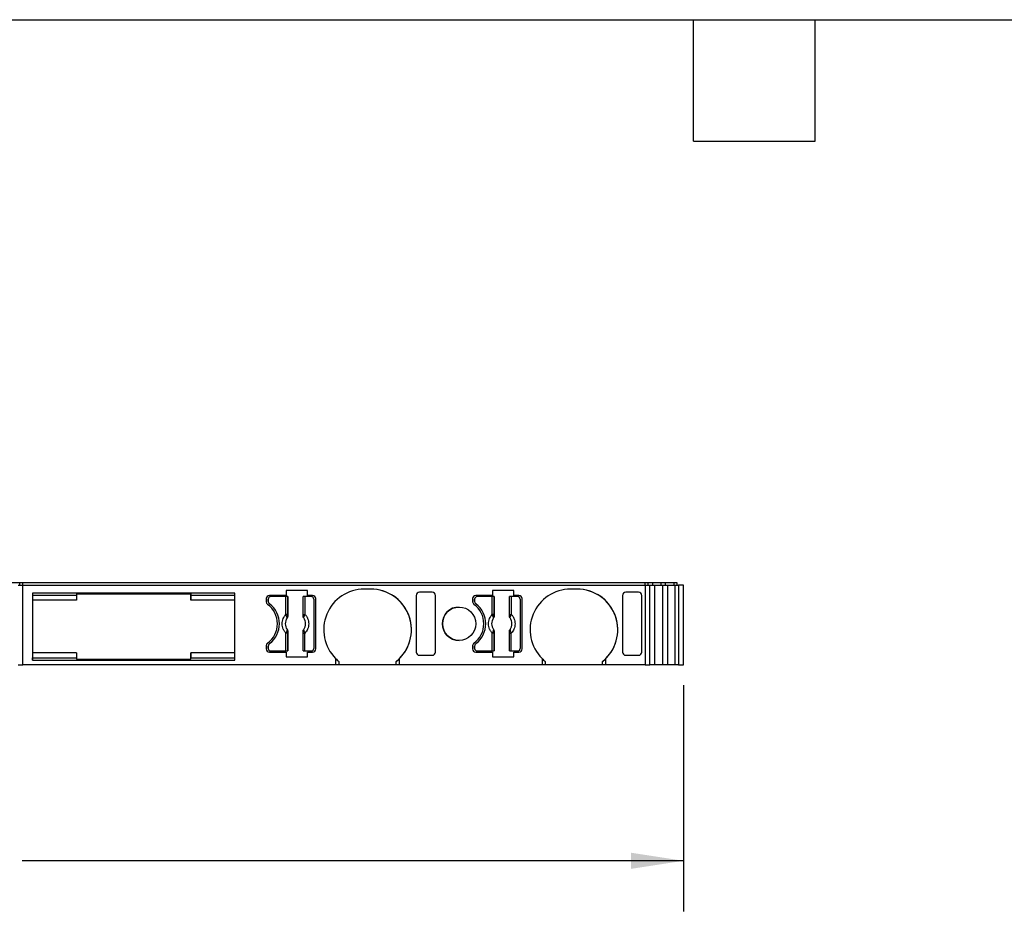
# Model space of a CAD drawing. Header units: millimetres. Extents: x 6 to 273, y 6 to 210.
# Tile 3 of 6: x 94 to 155, y 153 to 210. Entities that reach past the tile are written whole.
import ezdxf

# ---------------------------------------------------------------- set-up
doc = ezdxf.new("R2010")
doc.units = ezdxf.units.MM
doc.linetypes.add('SLD-Solid', pattern=[0])
doc.layers.add('DIMENSIONS', color=140, linetype='SLD-Solid', lineweight=25)
doc.layers.add('TEXT', color=140, linetype='SLD-Solid', lineweight=25)
doc.styles.add('SLDTEXTSTYLE0', font='TXT', dxfattribs={"width": 0.7})
doc.dimstyles.new('SLDDIMSTYLE0', dxfattribs={"dimtxt": 2.158008, "dimasz": 3.302, "dimexe": 0, "dimexo": 0.0625, "dimgap": 0.539502, "dimtad": 0, "dimtih": 1, "dimtoh": 1, "dimrnd": 1e-09, "dimzin": 12, "dimdsep": 46, "dimtxsty": 'SLDTEXTSTYLE0', "dimsah": 1, "dimcen": 0.09, "dimadec": 0, "dimazin": 3, "dimtfac": 1, "dimtofl": 0, "dimtmove": 0, "dimatfit": 3, "dimfxl": 0, "dimfrac": 2, "dimtolj": 1, "dimtzin": 12, "dimarcsym": 0})

# ---------------------------------------------------------------- blocks, each defined once
blk = doc.blocks.new('_D_4')
at = {"layer": 'DIMENSIONS'}
for p, q in [((43.753, 167.837), (43.753, 153.647)), ((135.255, 167.837), (135.255, 153.647)), ((43.753, 156.822), (81.519, 156.822)), ((84.443, 156.822), (83.718, 156.822)), ((83.718, 156.822), (83.718, 153.392)), ((90.855, 156.822), (91.58, 156.822)), ((91.58, 156.822), (91.58, 153.392)), ((135.255, 156.822), (93.779, 156.822)), ((83.718, 153.392), (84.443, 153.392)), ((91.58, 153.392), (90.855, 153.392))]:
    blk.add_line(p, q, dxfattribs=at)
for points in [[(43.753, 156.822), (47.055, 156.314), (47.055, 157.33)], [(135.255, 156.822), (131.953, 157.33), (131.953, 156.314)]]:
    blk.add_solid(points, dxfattribs=at)
at = {"layer": 'DIMENSIONS', "char_height": 2.1167, "attachment_point": 1, "style": 'SLDTEXTSTYLE0'}
for s, insert in [('91.5', (84.443, 160.034)), ('3.60', (84.443, 156.121))]:
    blk.add_mtext(s, dxfattribs=dict(at, insert=insert))

msp = doc.modelspace()

# ---------------------------------------------------------------- linework, layer by layer
for p, q in [((93.63, 174.257), (91.068, 174.257)), ((93.63, 174.107), (93.63, 174.257)), ((93.83, 174.257), (93.63, 174.257)), ((93.83, 174.107), (93.83, 174.257)), ((132.854, 174.257), (93.83, 174.257)), ((132.854, 174.107), (132.854, 174.257)), ((133.047, 174.257), (132.854, 174.257)), ((133.047, 174.107), (133.047, 174.257)), ((133.33, 174.257), (133.047, 174.257)), ((133.33, 174.107), (133.33, 174.257)), ((133.859, 174.257), (133.33, 174.257)), ((133.859, 174.107), (133.859, 174.257)), ((134.133, 174.257), (133.859, 174.257)), ((134.133, 174.107), (134.133, 174.257)), ((134.66, 174.257), (134.133, 174.257)), ((134.66, 174.107), (134.66, 174.257)), ((134.848, 174.257), (134.66, 174.257)), ((134.848, 174.107), (134.848, 174.257)), ((134.855, 174.257), (134.848, 174.257)), ((134.855, 174.107), (134.855, 174.257)), ((93.53, 174.107), (93.83, 174.107)), ((93.83, 174.107), (132.854, 174.107)), ((93.83, 169.107), (93.83, 174.107)), ((107.13, 173.607), (94.43, 173.607)), ((94.43, 173.607), (94.43, 169.407)), ((94.43, 173.607), (94.43, 173.478)), ((97.19, 173.557), (97.19, 173.157)), ((97.19, 173.557), (104.37, 173.557)), ((104.37, 173.157), (104.37, 173.557)), ((104.37, 173.557), (104.37, 173.442)), ((107.13, 169.407), (107.13, 173.607)), ((111.683, 173.757), (110.343, 173.757)), ((110.343, 173.757), (110.343, 173.457)), ((111.683, 173.457), (111.683, 173.757)), ((115.643, 173.857), (115.243, 173.857)), ((119.502, 173.657), (118.693, 173.657)), ((124.623, 173.757), (123.283, 173.757)), ((123.283, 173.757), (123.283, 173.457)), ((124.623, 173.457), (124.623, 173.757)), ((128.583, 173.857), (128.183, 173.857)), ((132.442, 173.657), (131.633, 173.657)), ((132.854, 174.107), (132.854, 169.107)), ((132.854, 174.107), (133.144, 174.107)), ((133.144, 169.107), (133.144, 174.107)), ((133.144, 174.107), (133.446, 174.107)), ((133.446, 174.107), (133.446, 169.107)), ((133.446, 174.107), (133.937, 174.107)), ((133.937, 174.107), (133.937, 169.107)), ((133.937, 174.107), (134.248, 174.107)), ((134.248, 174.107), (134.248, 169.107)), ((134.248, 174.107), (134.738, 174.107)), ((134.738, 169.107), (134.738, 174.107)), ((134.738, 174.107), (134.945, 174.107)), ((134.945, 174.107), (134.945, 169.107)), ((134.955, 174.107), (134.945, 174.107)), ((134.955, 169.107), (134.955, 174.107)), ((135.255, 174.107), (134.955, 174.107)), ((135.255, 169.107), (135.255, 174.107)), ((94.43, 173.478), (97.19, 173.478)), ((94.43, 173.478), (94.43, 169.536)), ((94.455, 169.857), (94.455, 173.157)), ((97.19, 173.157), (94.455, 173.157)), ((104.37, 173.478), (107.13, 173.478)), ((104.37, 173.442), (104.37, 173.157)), ((107.105, 173.157), (104.37, 173.157)), ((104.37, 173.157), (104.37, 173.157)), ((107.105, 173.157), (107.105, 169.857)), ((107.105, 173.157), (107.105, 169.857)), ((109.093, 173.257), (109.093, 173.057)), ((109.218, 173.232), (109.218, 173.082)), ((109.218, 173.082), (109.218, 173.232)), ((109.218, 173.232), (109.218, 173.232)), ((109.218, 173.082), (109.218, 173.082)), ((110.343, 173.457), (109.293, 173.457)), ((109.298, 172.922), (109.298, 172.922)), ((110.326, 173.382), (109.368, 173.382)), ((110.326, 172.269), (110.326, 173.382)), ((110.426, 173.382), (110.326, 173.382)), ((110.426, 173.382), (110.426, 172.269)), ((110.436, 173.382), (110.426, 173.382)), ((110.436, 173.382), (110.436, 172.158)), ((111.401, 172.158), (111.401, 173.382)), ((111.41, 173.382), (111.401, 173.382)), ((111.41, 172.269), (111.41, 173.382)), ((111.51, 173.382), (111.41, 173.382)), ((111.51, 173.382), (111.51, 172.269)), ((111.918, 173.382), (111.51, 173.382)), ((111.993, 173.457), (111.683, 173.457)), ((112.068, 173.232), (112.068, 170.132)), ((112.193, 170.107), (112.193, 173.257)), ((112.193, 173.257), (112.193, 173.257)), ((112.193, 170.107), (112.193, 173.257)), ((118.493, 173.456), (118.493, 169.908)), ((119.702, 169.908), (119.702, 173.456)), ((119.702, 169.908), (119.702, 173.456)), ((122.033, 173.257), (122.033, 173.057)), ((122.158, 173.232), (122.158, 173.082)), ((122.158, 173.232), (122.158, 173.232)), ((122.158, 173.082), (122.158, 173.232)), ((122.158, 173.082), (122.158, 173.082)), ((123.283, 173.457), (122.233, 173.457)), ((122.238, 172.922), (122.238, 172.922)), ((123.266, 173.382), (122.308, 173.382)), ((123.266, 172.269), (123.266, 173.382)), ((123.366, 173.382), (123.266, 173.382)), ((123.366, 173.382), (123.366, 172.269)), ((123.376, 173.382), (123.366, 173.382)), ((123.376, 173.382), (123.376, 172.158)), ((124.341, 172.158), (124.341, 173.382)), ((124.35, 173.382), (124.341, 173.382)), ((124.35, 172.269), (124.35, 173.382)), ((124.45, 173.382), (124.35, 173.382)), ((124.45, 173.382), (124.45, 172.269)), ((124.858, 173.382), (124.45, 173.382)), ((124.933, 173.457), (124.623, 173.457)), ((125.008, 173.232), (125.008, 170.132)), ((125.133, 170.107), (125.133, 173.257)), ((125.133, 173.257), (125.133, 173.257)), ((125.133, 170.107), (125.133, 173.257)), ((131.433, 173.456), (131.433, 169.908)), ((132.642, 169.908), (132.642, 173.456)), ((132.642, 169.908), (132.642, 173.456)), ((110.426, 172.269), (110.326, 172.269)), ((111.41, 172.269), (111.51, 172.269)), ((123.366, 172.269), (123.266, 172.269)), ((124.35, 172.269), (124.45, 172.269)), ((110.398, 172.045), (110.4, 172.044)), ((110.436, 172.158), (110.429, 172.161)), ((111.401, 172.158), (111.407, 172.161)), ((111.437, 172.044), (111.438, 172.045)), ((123.338, 172.045), (123.34, 172.044)), ((123.376, 172.158), (123.369, 172.161)), ((124.341, 172.158), (124.347, 172.161)), ((124.377, 172.044), (124.378, 172.045)), ((110.326, 169.982), (110.326, 171.095)), ((110.426, 171.095), (110.326, 171.095)), ((110.4, 171.32), (110.398, 171.319)), ((110.426, 171.095), (110.426, 169.982)), ((110.436, 171.206), (110.429, 171.203)), ((110.436, 171.206), (110.436, 169.982)), ((111.401, 169.982), (111.401, 171.206)), ((111.407, 171.203), (111.401, 171.206)), ((111.41, 169.982), (111.41, 171.095)), ((111.41, 171.095), (111.51, 171.095)), ((111.438, 171.319), (111.437, 171.32)), ((111.51, 169.982), (111.51, 171.095)), ((123.266, 169.982), (123.266, 171.095)), ((123.366, 171.095), (123.266, 171.095)), ((123.34, 171.32), (123.338, 171.319)), ((123.366, 171.095), (123.366, 169.982)), ((123.376, 171.206), (123.369, 171.203)), ((123.376, 171.206), (123.376, 169.982)), ((124.341, 169.982), (124.341, 171.206)), ((124.347, 171.203), (124.341, 171.206)), ((124.35, 169.982), (124.35, 171.095)), ((124.35, 171.095), (124.45, 171.095)), ((124.378, 171.319), (124.377, 171.32)), ((124.45, 169.982), (124.45, 171.095)), ((109.298, 170.442), (109.298, 170.442)), ((122.238, 170.442), (122.238, 170.442)), ((97.19, 169.857), (94.455, 169.857)), ((97.19, 169.857), (97.19, 169.457)), ((107.105, 169.857), (104.37, 169.857)), ((104.37, 169.457), (104.37, 169.857)), ((104.37, 169.857), (104.37, 169.572)), ((104.37, 169.857), (104.37, 169.857)), ((107.105, 169.857), (107.105, 169.857)), ((109.093, 170.307), (109.093, 170.107)), ((109.218, 170.282), (109.218, 170.132)), ((109.218, 170.132), (109.218, 170.282)), ((109.218, 170.282), (109.218, 170.282)), ((109.218, 170.132), (109.218, 170.132)), ((109.293, 169.907), (110.343, 169.907)), ((109.368, 169.982), (110.326, 169.982)), ((110.326, 169.982), (110.426, 169.982)), ((110.343, 169.907), (110.343, 169.607)), ((110.426, 169.982), (110.436, 169.982)), ((111.401, 169.982), (111.41, 169.982)), ((111.41, 169.982), (111.51, 169.982)), ((111.51, 169.982), (111.918, 169.982)), ((111.683, 169.607), (111.683, 169.907)), ((111.683, 169.907), (111.993, 169.907)), ((112.193, 170.107), (112.193, 170.107)), ((122.033, 170.307), (122.033, 170.107)), ((122.158, 170.282), (122.158, 170.132)), ((122.158, 170.282), (122.158, 170.282)), ((122.158, 170.132), (122.158, 170.282)), ((122.158, 170.132), (122.158, 170.132)), ((122.233, 169.907), (123.283, 169.907)), ((122.308, 169.982), (123.266, 169.982)), ((123.266, 169.982), (123.366, 169.982)), ((123.283, 169.907), (123.283, 169.607)), ((123.366, 169.982), (123.376, 169.982)), ((124.341, 169.982), (124.35, 169.982)), ((124.35, 169.982), (124.45, 169.982)), ((124.45, 169.982), (124.858, 169.982)), ((124.623, 169.607), (124.623, 169.907)), ((124.623, 169.907), (124.933, 169.907)), ((125.133, 170.107), (125.133, 170.107)), ((94.43, 169.536), (97.19, 169.536)), ((94.43, 169.407), (94.43, 169.536)), ((94.43, 169.407), (107.13, 169.407)), ((97.19, 169.457), (104.37, 169.457)), ((104.37, 169.457), (104.37, 169.572)), ((104.37, 169.536), (107.13, 169.536)), ((110.343, 169.607), (111.683, 169.607)), ((113.443, 169.501), (113.443, 169.107)), ((113.643, 169.321), (113.643, 169.107)), ((117.243, 169.107), (117.243, 169.321)), ((117.443, 169.107), (117.443, 169.501)), ((118.693, 169.707), (119.502, 169.707)), ((123.283, 169.607), (124.623, 169.607)), ((126.383, 169.501), (126.383, 169.107)), ((126.583, 169.321), (126.583, 169.107)), ((130.183, 169.107), (130.183, 169.321)), ((130.383, 169.107), (130.383, 169.501)), ((131.633, 169.707), (132.442, 169.707)), ((93.53, 169.107), (93.83, 169.107)), ((113.443, 169.107), (93.83, 169.107)), ((113.643, 169.107), (113.443, 169.107)), ((117.243, 169.107), (113.643, 169.107)), ((117.443, 169.107), (117.243, 169.107)), ((126.383, 169.107), (117.443, 169.107)), ((126.583, 169.107), (126.383, 169.107)), ((130.183, 169.107), (126.583, 169.107)), ((130.383, 169.107), (130.183, 169.107)), ((132.854, 169.107), (130.383, 169.107)), ((132.854, 169.107), (133.144, 169.107)), ((133.446, 169.107), (133.144, 169.107)), ((133.937, 169.107), (133.446, 169.107)), ((134.248, 169.107), (133.937, 169.107)), ((134.738, 169.107), (134.248, 169.107)), ((134.945, 169.107), (134.738, 169.107)), ((134.945, 169.107), (134.955, 169.107)), ((134.955, 169.107), (135.255, 169.107))]:
    msp.add_line(p, q)
msp.add_circle((121.183, 171.682), 1.05)
for centre, radius, start, end in [((115.243, 171.307), 2.55, 90, 225.09914), ((115.643, 171.307), 2.55, 314.90084, 90), ((115.643, 171.307), 2.55, 308.86226, 90), ((128.183, 171.307), 2.55, 90, 225.09914), ((128.583, 171.307), 2.55, 314.90084, 90), ((128.583, 171.307), 2.55, 308.86226, 90), ((109.293, 173.257), 0.2, 90, 180), ((109.293, 173.057), 0.2, 180, 233.9681), ((108.293, 171.682), 1.5, 306.03188, 53.96812), ((109.368, 173.232), 0.15, 90, 180), ((109.368, 173.232), 0.15, 90, 180), ((109.418, 173.082), 0.2, 180, 233.13009), ((109.418, 173.082), 0.2, 180, 233.13009), ((108.368, 171.682), 1.55, 306.8699, 53.1301), ((108.368, 171.682), 1.55, 306.8699, 53.1301), ((111.918, 173.232), 0.15, 0, 90), ((111.993, 173.257), 0.2, 0, 90.00004), ((111.993, 173.257), 0.2, 0, 90.00004), ((122.233, 173.257), 0.2, 90, 180), ((122.233, 173.057), 0.2, 180, 233.9681), ((121.233, 171.682), 1.5, 306.03188, 53.96812), ((122.308, 173.232), 0.15, 90, 180), ((122.308, 173.232), 0.15, 90, 180), ((122.358, 173.082), 0.2, 180, 233.13009), ((122.358, 173.082), 0.2, 180, 233.13009), ((121.308, 171.682), 1.55, 306.8699, 53.1301), ((121.308, 171.682), 1.55, 306.8699, 53.1301), ((124.858, 173.232), 0.15, 0, 90), ((124.933, 173.257), 0.2, 0, 90.00004), ((124.933, 173.257), 0.2, 0, 90.00004), ((121.183, 171.682), 1.05, 90, 180), ((110.918, 171.682), 0.634, 145.08334, 214.91666), ((110.918, 171.682), 0.633, 145.05032, 214.9496), ((110.365, 172.175), 0.066, 289.96147, 346.89453), ((111.471, 172.175), 0.066, 193.10547, 250.03853), ((110.918, 171.682), 0.633, 325.05032, 34.9496), ((110.918, 171.682), 0.634, 325.08334, 34.91666), ((121.183, 171.682), 1.05, 180, 270), ((123.858, 171.682), 0.634, 145.08334, 214.91666), ((123.858, 171.682), 0.633, 145.05031, 214.94961), ((123.305, 172.175), 0.066, 289.96147, 346.89453), ((124.411, 172.175), 0.066, 193.10547, 250.03853), ((123.858, 171.682), 0.633, 325.05031, 34.94961), ((123.858, 171.682), 0.634, 325.08334, 34.91666), ((110.365, 171.188), 0.066, 13.10547, 70.03853), ((111.471, 171.188), 0.066, 109.96147, 166.89453), ((123.305, 171.188), 0.066, 13.10547, 70.03853), ((124.411, 171.188), 0.066, 109.96147, 166.89453), ((109.293, 170.307), 0.2, 126.03188, 180), ((109.418, 170.282), 0.2, 126.8699, 180), ((109.418, 170.282), 0.2, 126.8699, 180), ((122.233, 170.307), 0.2, 126.03188, 180), ((122.358, 170.282), 0.2, 126.8699, 180), ((122.358, 170.282), 0.2, 126.8699, 180), ((109.293, 170.107), 0.2, 180, 269.99997), ((109.368, 170.132), 0.15, 180, 270), ((109.368, 170.132), 0.15, 180, 270), ((111.918, 170.132), 0.15, 270, 0), ((111.993, 170.107), 0.2, 270, 0), ((111.993, 170.107), 0.2, 270, 0), ((122.233, 170.107), 0.2, 180, 269.99998), ((122.308, 170.132), 0.15, 180, 270), ((122.308, 170.132), 0.15, 180, 270), ((124.858, 170.132), 0.15, 270, 0), ((124.933, 170.107), 0.2, 270, 0), ((124.933, 170.107), 0.2, 270, 0), ((115.243, 171.307), 2.55, 225.09914, 231.13773), ((115.643, 171.307), 2.55, 308.86226, 314.90084), ((128.183, 171.307), 2.55, 225.09915, 231.13773), ((128.583, 171.307), 2.55, 308.86226, 314.90084)]:
    msp.add_arc(centre, radius, start, end)
at = {"extrusion": (1.00243e-08, 5.82921e-15, 1)}
msp.add_ellipse((118.693, 173.456), major_axis=(0, -0.201), ratio=0.996195, start_param=3.141592, end_param=4.712388, dxfattribs=at)
at = {"extrusion": (1.00243e-08, 5.8292e-15, 1)}
msp.add_ellipse((119.502, 173.456), major_axis=(0, -0.201), ratio=0.996195, start_param=1.570796, end_param=3.141592, dxfattribs=at)
at = {"extrusion": (1.00243e-08, 5.82907e-15, 1)}
for centre, start_param, end_param in [((131.633, 173.456), 3.141592, 4.712388), ((132.442, 173.456), 1.570796, 3.141592)]:
    msp.add_ellipse(centre, major_axis=(0, -0.201), ratio=0.996195, start_param=start_param, end_param=end_param, dxfattribs=at)
at = {"extrusion": (1.00243e-08, -5.8292e-15, 1)}
msp.add_ellipse((118.693, 169.908), major_axis=(0, 0.201), ratio=0.996195, start_param=1.570797, end_param=3.141593, dxfattribs=at)
at = {"extrusion": (1.00243e-08, -5.82921e-15, 1)}
msp.add_ellipse((119.502, 169.908), major_axis=(0, 0.201), ratio=0.996195, start_param=3.141593, end_param=4.71239, dxfattribs=at)
at = {"extrusion": (1.00243e-08, -5.82908e-15, 1)}
msp.add_ellipse((131.633, 169.908), major_axis=(0, 0.201), ratio=0.996195, start_param=1.570797, end_param=3.141593, dxfattribs=at)
at = {"extrusion": (1.00243e-08, -5.82907e-15, 1)}
msp.add_ellipse((132.442, 169.908), major_axis=(0, 0.201), ratio=0.996195, start_param=3.141593, end_param=4.71239, dxfattribs=at)
for points, knots in [([(110.326, 171.095), (110.309, 171.114), (110.273, 171.152), (110.226, 171.215), (110.186, 171.282), (110.138, 171.379), (110.096, 171.513), (110.079, 171.682), (110.096, 171.851), (110.146, 172.009), (110.222, 172.152), (110.292, 172.23), (110.326, 172.269)], [0, 0, 0, 0, 0.06027, 0.120056, 0.179893, 0.240314, 0.370015, 0.500128, 0.629829, 0.759943, 0.879871, 1, 1, 1, 1]), ([(110.387, 172.113), (110.383, 172.123), (110.374, 172.144), (110.358, 172.182), (110.341, 172.225), (110.331, 172.254), (110.326, 172.269)], [0, 0, 0, 0, 0.220475, 0.499075, 0.748119, 1, 1, 1, 1]), ([(110.426, 172.269), (110.426, 172.248), (110.426, 172.21), (110.428, 172.176), (110.429, 172.161)], [0, 0, 0, 0, 0.5214849, 1, 1, 1, 1]), ([(111.407, 172.161), (111.408, 172.171), (111.409, 172.191), (111.41, 172.229), (111.41, 172.255), (111.41, 172.269)], [0, 0, 0, 0, 0.317222, 0.645084, 1, 1, 1, 1]), ([(111.51, 172.269), (111.528, 172.25), (111.563, 172.212), (111.61, 172.149), (111.65, 172.082), (111.698, 171.985), (111.74, 171.851), (111.757, 171.682), (111.74, 171.513), (111.69, 171.355), (111.614, 171.212), (111.545, 171.134), (111.51, 171.095)], [0, 0, 0, 0, 0.0602697, 0.1200562, 0.1798933, 0.2403137, 0.3700145, 0.5001284, 0.6298294, 0.7599435, 0.879871, 1, 1, 1, 1]), ([(123.266, 171.095), (123.249, 171.114), (123.213, 171.152), (123.166, 171.215), (123.126, 171.282), (123.078, 171.379), (123.036, 171.513), (123.019, 171.682), (123.036, 171.851), (123.086, 172.009), (123.162, 172.152), (123.232, 172.23), (123.266, 172.269)], [0, 0, 0, 0, 0.06027, 0.120056, 0.179893, 0.240314, 0.370015, 0.500128, 0.629829, 0.759943, 0.879871, 1, 1, 1, 1]), ([(123.327, 172.113), (123.323, 172.123), (123.314, 172.144), (123.298, 172.182), (123.281, 172.225), (123.271, 172.254), (123.266, 172.269)], [0, 0, 0, 0, 0.220475, 0.499075, 0.748119, 1, 1, 1, 1]), ([(123.366, 172.269), (123.366, 172.248), (123.366, 172.21), (123.368, 172.176), (123.369, 172.161)], [0, 0, 0, 0, 0.521485, 1, 1, 1, 1]), ([(124.347, 172.161), (124.348, 172.171), (124.349, 172.191), (124.35, 172.229), (124.35, 172.255), (124.35, 172.269)], [0, 0, 0, 0, 0.317222, 0.645084, 1, 1, 1, 1]), ([(124.45, 172.269), (124.468, 172.25), (124.503, 172.212), (124.55, 172.149), (124.59, 172.082), (124.638, 171.985), (124.68, 171.851), (124.697, 171.682), (124.68, 171.513), (124.63, 171.355), (124.554, 171.212), (124.485, 171.134), (124.45, 171.095)], [0, 0, 0, 0, 0.06027, 0.120056, 0.179893, 0.240314, 0.370015, 0.500128, 0.629829, 0.759943, 0.879871, 1, 1, 1, 1]), ([(110.398, 172.045), (110.4, 172.05), (110.402, 172.06), (110.4, 172.078), (110.395, 172.096), (110.39, 172.108), (110.387, 172.113)], [0, 0, 0, 0, 0.306881, 0.575882, 0.806979, 1, 1, 1, 1]), ([(110.429, 172.161), (110.429, 172.144), (110.427, 172.103), (110.409, 172.067), (110.398, 172.045)], [0, 0, 0, 0, 0.389276, 1, 1, 1, 1]), ([(110.436, 172.158), (110.436, 172.152), (110.435, 172.146), (110.435, 172.139), (110.434, 172.133), (110.433, 172.126), (110.432, 172.12), (110.431, 172.114), (110.429, 172.107), (110.427, 172.101), (110.426, 172.098), (110.425, 172.095), (110.424, 172.092), (110.422, 172.086), (110.42, 172.08), (110.417, 172.074), (110.415, 172.071), (110.414, 172.068), (110.413, 172.065), (110.409, 172.058), (110.404, 172.051), (110.4, 172.044)], [0, 0, 0, 0, 0.0000193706, 0.0000193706, 0.0000193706, 0.0000387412, 0.0000387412, 0.0000387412, 0.0000581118, 0.0000581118, 0.0000581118, 0.0000677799, 0.0000677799, 0.0000677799, 0.0000871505, 0.0000871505, 0.0000871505, 0.0000968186, 0.0000968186, 0.0000968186, 0.0001214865, 0.0001214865, 0.0001214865, 0.0001214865]), ([(111.437, 172.044), (111.433, 172.05), (111.429, 172.055), (111.426, 172.061), (111.423, 172.066), (111.42, 172.072), (111.418, 172.078), (111.415, 172.084), (111.413, 172.09), (111.411, 172.096), (111.41, 172.099), (111.409, 172.102), (111.408, 172.105), (111.406, 172.112), (111.405, 172.118), (111.404, 172.124), (111.403, 172.127), (111.403, 172.131), (111.402, 172.134), (111.401, 172.142), (111.401, 172.15), (111.401, 172.158)], [0, 0, 0, 0, 0.0000193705, 0.0000193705, 0.0000193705, 0.0000387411, 0.0000387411, 0.0000387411, 0.0000581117, 0.0000581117, 0.0000581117, 0.0000677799, 0.0000677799, 0.0000677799, 0.0000871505, 0.0000871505, 0.0000871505, 0.0000968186, 0.0000968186, 0.0000968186, 0.0001214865, 0.0001214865, 0.0001214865, 0.0001214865]), ([(111.438, 172.045), (111.432, 172.056), (111.42, 172.078), (111.411, 172.11), (111.407, 172.137), (111.407, 172.154), (111.407, 172.161)], [0, 0, 0, 0, 0.332097, 0.61117, 0.833934, 1, 1, 1, 1]), ([(123.338, 172.045), (123.34, 172.05), (123.342, 172.06), (123.34, 172.078), (123.335, 172.096), (123.33, 172.108), (123.327, 172.113)], [0, 0, 0, 0, 0.306881, 0.575882, 0.806979, 1, 1, 1, 1]), ([(123.369, 172.161), (123.369, 172.144), (123.367, 172.103), (123.349, 172.067), (123.338, 172.045)], [0, 0, 0, 0, 0.389276, 1, 1, 1, 1]), ([(123.376, 172.158), (123.376, 172.152), (123.375, 172.146), (123.375, 172.139), (123.374, 172.133), (123.373, 172.126), (123.372, 172.12), (123.371, 172.114), (123.369, 172.107), (123.367, 172.101), (123.366, 172.098), (123.365, 172.095), (123.364, 172.092), (123.362, 172.086), (123.36, 172.08), (123.357, 172.074), (123.355, 172.071), (123.354, 172.068), (123.353, 172.065), (123.349, 172.058), (123.344, 172.051), (123.34, 172.044)], [0, 0, 0, 0, 0.0000193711, 0.0000193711, 0.0000193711, 0.0000387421, 0.0000387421, 0.0000387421, 0.0000581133, 0.0000581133, 0.0000581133, 0.0000677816, 0.0000677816, 0.0000677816, 0.0000871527, 0.0000871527, 0.0000871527, 0.0000968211, 0.0000968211, 0.0000968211, 0.0001214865, 0.0001214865, 0.0001214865, 0.0001214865]), ([(124.377, 172.044), (124.373, 172.05), (124.369, 172.055), (124.366, 172.061), (124.363, 172.066), (124.36, 172.072), (124.358, 172.078), (124.355, 172.084), (124.353, 172.09), (124.351, 172.096), (124.35, 172.099), (124.349, 172.102), (124.348, 172.105), (124.346, 172.112), (124.345, 172.118), (124.344, 172.124), (124.343, 172.127), (124.343, 172.131), (124.342, 172.134), (124.341, 172.142), (124.341, 172.15), (124.341, 172.158)], [0, 0, 0, 0, 0.000019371, 0.000019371, 0.000019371, 0.0000387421, 0.0000387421, 0.0000387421, 0.0000581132, 0.0000581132, 0.0000581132, 0.0000677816, 0.0000677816, 0.0000677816, 0.0000871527, 0.0000871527, 0.0000871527, 0.000096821, 0.000096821, 0.000096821, 0.0001214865, 0.0001214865, 0.0001214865, 0.0001214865]), ([(124.378, 172.045), (124.372, 172.056), (124.36, 172.078), (124.351, 172.11), (124.347, 172.137), (124.347, 172.154), (124.347, 172.161)], [0, 0, 0, 0, 0.332097, 0.61117, 0.833934, 1, 1, 1, 1]), ([(110.398, 171.319), (110.405, 171.308), (110.416, 171.286), (110.425, 171.254), (110.429, 171.227), (110.429, 171.21), (110.429, 171.203)], [0, 0, 0, 0, 0.332097, 0.61117, 0.833934, 1, 1, 1, 1]), ([(110.4, 171.32), (110.403, 171.314), (110.407, 171.309), (110.41, 171.303), (110.413, 171.298), (110.416, 171.292), (110.419, 171.286), (110.421, 171.28), (110.424, 171.274), (110.426, 171.268), (110.427, 171.265), (110.428, 171.262), (110.428, 171.259), (110.43, 171.252), (110.432, 171.246), (110.433, 171.24), (110.433, 171.237), (110.434, 171.233), (110.434, 171.23), (110.435, 171.222), (110.436, 171.214), (110.436, 171.206)], [0, 0, 0, 0, 0.0000193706, 0.0000193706, 0.0000193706, 0.0000387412, 0.0000387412, 0.0000387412, 0.0000581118, 0.0000581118, 0.0000581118, 0.0000677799, 0.0000677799, 0.0000677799, 0.0000871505, 0.0000871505, 0.0000871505, 0.0000968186, 0.0000968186, 0.0000968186, 0.0001214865, 0.0001214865, 0.0001214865, 0.0001214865]), ([(110.429, 171.203), (110.428, 171.193), (110.427, 171.172), (110.426, 171.135), (110.426, 171.109), (110.426, 171.095)], [0, 0, 0, 0, 0.317222, 0.645084, 1, 1, 1, 1]), ([(111.401, 171.206), (111.401, 171.212), (111.401, 171.218), (111.402, 171.225), (111.402, 171.231), (111.403, 171.238), (111.404, 171.244), (111.406, 171.25), (111.407, 171.257), (111.409, 171.263), (111.41, 171.266), (111.411, 171.269), (111.412, 171.272), (111.414, 171.278), (111.417, 171.284), (111.419, 171.29), (111.421, 171.293), (111.422, 171.296), (111.424, 171.299), (111.428, 171.306), (111.432, 171.313), (111.437, 171.32)], [0, 0, 0, 0, 0.0000193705, 0.0000193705, 0.0000193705, 0.0000387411, 0.0000387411, 0.0000387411, 0.0000581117, 0.0000581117, 0.0000581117, 0.0000677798, 0.0000677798, 0.0000677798, 0.0000871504, 0.0000871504, 0.0000871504, 0.0000968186, 0.0000968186, 0.0000968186, 0.0001214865, 0.0001214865, 0.0001214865, 0.0001214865]), ([(111.407, 171.203), (111.408, 171.22), (111.409, 171.261), (111.427, 171.297), (111.438, 171.319)], [0, 0, 0, 0, 0.389276, 1, 1, 1, 1]), ([(111.41, 171.095), (111.41, 171.116), (111.41, 171.154), (111.408, 171.188), (111.407, 171.203)], [0, 0, 0, 0, 0.521485, 1, 1, 1, 1]), ([(111.438, 171.319), (111.437, 171.314), (111.434, 171.304), (111.436, 171.286), (111.441, 171.268), (111.447, 171.256), (111.449, 171.25)], [0, 0, 0, 0, 0.306881, 0.575882, 0.806979, 1, 1, 1, 1]), ([(123.338, 171.319), (123.345, 171.308), (123.356, 171.286), (123.365, 171.254), (123.369, 171.227), (123.369, 171.21), (123.369, 171.203)], [0, 0, 0, 0, 0.332097, 0.61117, 0.833934, 1, 1, 1, 1]), ([(123.34, 171.32), (123.343, 171.314), (123.347, 171.309), (123.35, 171.303), (123.353, 171.298), (123.356, 171.292), (123.359, 171.286), (123.361, 171.28), (123.364, 171.274), (123.366, 171.268), (123.367, 171.265), (123.368, 171.262), (123.368, 171.259), (123.37, 171.252), (123.372, 171.246), (123.373, 171.24), (123.373, 171.237), (123.374, 171.233), (123.374, 171.23), (123.375, 171.222), (123.376, 171.214), (123.376, 171.206)], [0, 0, 0, 0, 0.0000193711, 0.0000193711, 0.0000193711, 0.0000387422, 0.0000387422, 0.0000387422, 0.0000581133, 0.0000581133, 0.0000581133, 0.0000677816, 0.0000677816, 0.0000677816, 0.0000871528, 0.0000871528, 0.0000871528, 0.0000968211, 0.0000968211, 0.0000968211, 0.0001214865, 0.0001214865, 0.0001214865, 0.0001214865]), ([(123.369, 171.203), (123.368, 171.193), (123.367, 171.172), (123.366, 171.135), (123.366, 171.109), (123.366, 171.095)], [0, 0, 0, 0, 0.3172218, 0.6450837, 1, 1, 1, 1]), ([(124.341, 171.206), (124.341, 171.212), (124.341, 171.218), (124.342, 171.225), (124.342, 171.231), (124.343, 171.238), (124.344, 171.244), (124.346, 171.25), (124.347, 171.257), (124.349, 171.263), (124.35, 171.266), (124.351, 171.269), (124.352, 171.272), (124.354, 171.278), (124.357, 171.284), (124.359, 171.29), (124.361, 171.293), (124.362, 171.296), (124.364, 171.299), (124.368, 171.306), (124.372, 171.313), (124.377, 171.32)], [0, 0, 0, 0, 0.000019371, 0.000019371, 0.000019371, 0.0000387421, 0.0000387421, 0.0000387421, 0.0000581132, 0.0000581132, 0.0000581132, 0.0000677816, 0.0000677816, 0.0000677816, 0.0000871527, 0.0000871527, 0.0000871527, 0.000096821, 0.000096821, 0.000096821, 0.0001214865, 0.0001214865, 0.0001214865, 0.0001214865]), ([(124.347, 171.203), (124.348, 171.22), (124.349, 171.261), (124.367, 171.297), (124.378, 171.319)], [0, 0, 0, 0, 0.389276, 1, 1, 1, 1]), ([(124.35, 171.095), (124.35, 171.116), (124.35, 171.154), (124.348, 171.188), (124.347, 171.203)], [0, 0, 0, 0, 0.521485, 1, 1, 1, 1]), ([(124.378, 171.319), (124.377, 171.314), (124.374, 171.304), (124.376, 171.286), (124.381, 171.268), (124.387, 171.256), (124.389, 171.25)], [0, 0, 0, 0, 0.306881, 0.575882, 0.806979, 1, 1, 1, 1])]:
    msp.add_open_spline(points, degree=3, knots=knots)
for points in [[(111.449, 172.113), (111.468, 172.155), (111.491, 172.212), (111.51, 172.269)], [(124.389, 172.113), (124.408, 172.155), (124.431, 172.212), (124.45, 172.269)], [(111.438, 172.045), (111.432, 172.06), (111.435, 172.083), (111.449, 172.113)], [(124.378, 172.045), (124.372, 172.06), (124.375, 172.083), (124.389, 172.113)], [(110.387, 171.25), (110.368, 171.209), (110.345, 171.152), (110.326, 171.095)], [(110.398, 171.319), (110.405, 171.304), (110.402, 171.281), (110.387, 171.25)], [(111.51, 171.095), (111.491, 171.152), (111.468, 171.209), (111.449, 171.25)], [(123.327, 171.25), (123.308, 171.209), (123.285, 171.152), (123.266, 171.095)], [(123.338, 171.319), (123.345, 171.304), (123.342, 171.281), (123.327, 171.25)], [(124.45, 171.095), (124.431, 171.152), (124.408, 171.209), (124.389, 171.25)]]:
    msp.add_open_spline(points, degree=3)
at = {"layer": 'TEXT'}
for p, q in [((6.35, 209.55), (273.05, 209.55)), ((135.89, 201.93), (135.89, 209.55)), ((143.51, 201.93), (143.51, 209.55)), ((135.89, 201.93), (143.51, 201.93))]:
    msp.add_line(p, q, dxfattribs=at)

# ---------------------------------------------------------------- dimensions: what is measured, and where the dimension line sits
at = {"layer": 'DIMENSIONS'}
dim = msp.add_linear_dim(base=(43.753, 156.822), p1=(135.255, 169.107), p2=(43.753, 169.107), angle=360, dimstyle='SLDDIMSTYLE0', dxfattribs=at)
dim.commit()
dim.dimension.update_dxf_attribs({"geometry": '_D_4', "text_midpoint": (87.649, 156.822), "dimtype": 160})

doc.saveas('drawing.dxf')
